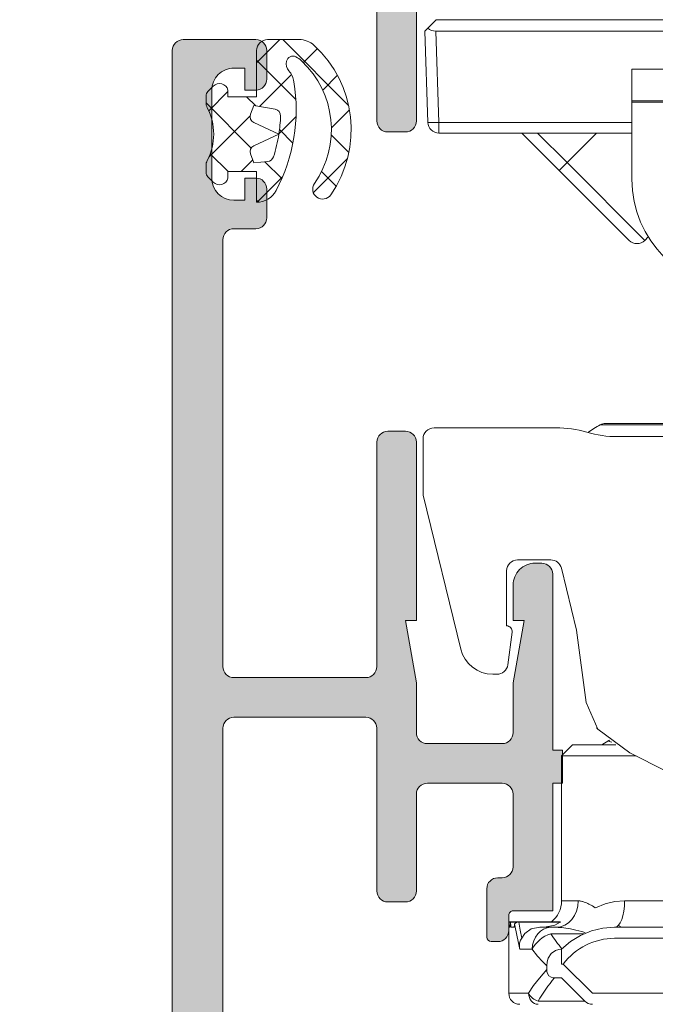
# Model space of a CAD drawing. Header units: metres. Extents: x -0.7 to 9.9, y -1.9 to 2.2.
# Tile 6 of 51: x -0.0536 to -0.0247, y -0.973 to -0.9283. Entities that reach past the tile are written whole.
import ezdxf

# ---------------------------------------------------------------- set-up
doc = ezdxf.new("R2010")
doc.units = ezdxf.units.M
doc.header["$MEASUREMENT"] = 0
for name, color, linetype in [('152 - Bemaßung_ Beschriftung.Ausbau', 7, 'Continuous'), ('Neubau_301 - Elemente.Linie', 7, 'Continuous'), ('Neubau_302 - Elemente.Schraffur', 7, 'Continuous')]:
    doc.layers.add(name, color=color, linetype=linetype)
doc.styles.add('ERSTELLTER_STIL_1', font='txt')
doc.dimstyles.new('ERSTELLTER_STIL__1', dxfattribs={"dimtxt": 0.02, "dimasz": 0.01064, "dimexe": 0.18, "dimexo": 0.0625, "dimgap": 0, "dimtad": 1, "dimzin": 0, "dimdsep": 46, "dimtxsty": 'ERSTELLTER_STIL_1', "dimblk": 'ARROWHEAD_2', "dimblk1": 'ARROWHEAD_2', "dimblk2": 'ARROWHEAD_2', "dimcen": 0.09, "dimse1": 1, "dimse2": 1, "dimclrd": 7, "dimclre": 7, "dimclrt": 7, "dimazin": 0, "dimtfac": 1, "dimtdec": 4, "dimtmove": 0, "dimatfit": 3, "dimfxl": 1, "dimtolj": 1, "dimtzin": 0, "dimarcsym": 0})

# ---------------------------------------------------------------- blocks, each defined once
blk = doc.blocks.new('*D26')
at = {"layer": '152 - Bemaßung_ Beschriftung.Ausbau', "color": 7, "linetype": 'Continuous', "lineweight": 5}
for p, q in [((-0.153641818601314, -0.9251551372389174), (-0.139641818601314, -0.9332380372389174)), ((-0.136141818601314, -0.9291965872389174), (-0.157141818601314, -0.9291965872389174)), ((-0.146641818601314, -1.008196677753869), (-0.146641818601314, -0.9291965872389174)), ((-0.153641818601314, -1.004155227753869), (-0.139641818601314, -1.012238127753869)), ((-0.136141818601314, -1.008196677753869), (-0.157141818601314, -1.008196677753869)), ((-0.146641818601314, -1.015042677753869), (-0.146641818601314, -1.008196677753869))]:
    blk.add_line(p, q, dxfattribs=at)
at = {"layer": '152 - Bemaßung_ Beschriftung.Ausbau', "color": 7, "lineweight": 5, "insert": (-0.1504247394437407, -0.9812936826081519), "char_height": 0.02, "attachment_point": 7, "rotation": 90, "style": 'ERSTELLTER_STIL_1'}
blk.add_mtext('\\A1;{\\pql;\\fArial|b0|i0|c0|p38;7\\fArial|b0|i0|c0|p38;\\A1{\\H.66x;\\S9^  ;}}', dxfattribs=at)
blk = doc.blocks.new('ARROWHEAD_2')
at = {"color": 0, "linetype": 'Continuous', "lineweight": 0}
for p, q in [((-0.3781315, -0.655), (0.3781315, 0.655)), ((0, 0), (-1, 0))]:
    blk.add_line(p, q, dxfattribs=at)
blk = doc.blocks.new('*D27')
at = {"layer": '152 - Bemaßung_ Beschriftung.Ausbau', "color": 7, "linetype": 'Continuous', "lineweight": 5}
for p, q in [((-0.153641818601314, 0.0848448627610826), (-0.139641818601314, 0.0767619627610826)), ((-0.136141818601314, 0.0808034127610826), (-0.157141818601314, 0.0808034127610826)), ((-0.146641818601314, -0.9291965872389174), (-0.146641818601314, 0.0808034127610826)), ((-0.153641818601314, -0.9251551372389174), (-0.139641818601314, -0.9332380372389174)), ((-0.136141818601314, -0.9291965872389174), (-0.157141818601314, -0.9291965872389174))]:
    blk.add_line(p, q, dxfattribs=at)
at = {"layer": '152 - Bemaßung_ Beschriftung.Ausbau', "color": 7, "lineweight": 5, "char_height": 0.02, "attachment_point": 7, "rotation": 90, "style": 'ERSTELLTER_STIL_1'}
for s, insert in [('\\A1;{\\pql;\\fArial|b0|i0|c0|p38;Durchgangsbreite}', (-0.122641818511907, -0.5320825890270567)), ('\\A1;{\\pql;\\fArial|b0|i0|c0|p38;1,01}', (-0.150641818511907, -0.4508023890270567))]:
    blk.add_mtext(s, dxfattribs=dict(at, insert=insert))

msp = doc.modelspace()

# ---------------------------------------------------------------- hatches: boundary and pattern name
at = {"layer": 'Neubau_302 - Elemente.Schraffur', "linetype": 'Continuous', "lineweight": 5}
for points in [[(-0.0438418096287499, -0.9203965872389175, -0.4142135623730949), (-0.04434180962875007, -0.9198965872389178), (-0.04434180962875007, -0.8874965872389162, -0.4142135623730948), (-0.0438418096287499, -0.8869965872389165), (-0.03784180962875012, -0.8869965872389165, -0.4142135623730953), (-0.03734180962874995, -0.8874965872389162), (-0.03734180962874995, -0.8948965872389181, 0.4142135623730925), (-0.03684180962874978, -0.8953965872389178), (-0.03604180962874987, -0.8953965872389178, 0.4142135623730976), (-0.03554180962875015, -0.8948965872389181), (-0.03554180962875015, -0.8874965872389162, -0.4142135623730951), (-0.03504180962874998, -0.8869965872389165), (-0.01959180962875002, -0.8869965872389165, 0.414213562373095), (-0.01909180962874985, -0.8864965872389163), (-0.01909180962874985, -0.8859965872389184), (-0.02039180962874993, -0.8859965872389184), (-0.02039180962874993, -0.885396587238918, -0.4142135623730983), (-0.01939180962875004, -0.8843965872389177), (0.002108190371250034, -0.8843965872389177, -0.4142135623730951), (0.003108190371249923, -0.885396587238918), (0.003108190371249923, -0.8859965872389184), (0.001808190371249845, -0.8859965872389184), (0.001808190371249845, -0.8864965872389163, 0.4142135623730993), (0.002308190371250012, -0.8869965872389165), (0.01775819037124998, -0.8869965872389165, -0.4142135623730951), (0.01825819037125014, -0.8874965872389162), (0.01825819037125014, -0.8948965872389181, 0.4142135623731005), (0.01875819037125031, -0.8953965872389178), (0.01955819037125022, -0.8953965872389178, 0.4142135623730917), (0.02005819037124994, -0.8948965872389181), (0.02005819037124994, -0.8874965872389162, -0.414213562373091), (0.02055819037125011, -0.8869965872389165), (0.02655819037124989, -0.8869965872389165, -0.4142135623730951), (0.02705819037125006, -0.8874965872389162), (0.02705819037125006, -0.9198965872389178, -0.4142135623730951), (0.02655819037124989, -0.9203965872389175), (0.02055819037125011, -0.9203965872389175, -0.4142135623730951), (0.02005819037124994, -0.9198965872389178), (0.02005819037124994, -0.9124965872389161, 0.4142135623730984), (0.01955819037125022, -0.9119965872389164), (0.01875819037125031, -0.9119965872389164, 0.4142135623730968), (0.01825819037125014, -0.9124965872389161), (0.01825819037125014, -0.9168965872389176, -0.4142135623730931), (0.01775819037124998, -0.9173965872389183), (0.01435819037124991, -0.9173965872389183, -0.4142135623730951), (0.01385819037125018, -0.9168965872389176), (0.01385819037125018, -0.9135965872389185, -0.4142135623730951), (0.01435819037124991, -0.9130965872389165), (0.01455819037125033, -0.9130965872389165, 0.4142135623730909), (0.01505819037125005, -0.9125965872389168), (0.01505819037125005, -0.9103965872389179, 0.4142135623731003), (0.01485819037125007, -0.910196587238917), (0.01455819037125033, -0.910196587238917, 0.4142135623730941), (0.01405819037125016, -0.9106965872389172), (0.01405819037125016, -0.911396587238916, -0.4142135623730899), (0.01385819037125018, -0.9115965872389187), (0.01205819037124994, -0.9115965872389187), (0.01205819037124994, -0.9173965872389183), (0.0116081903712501, -0.9173965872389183), (0.0116081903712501, -0.9188965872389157), (0.01205819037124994, -0.9188965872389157), (0.01205819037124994, -0.9268965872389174, 0.4142135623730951), (0.0125581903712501, -0.927396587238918), (0.01285819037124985, -0.927396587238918, 0.4142135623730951), (0.01385819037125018, -0.9263965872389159), (0.01385819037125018, -0.9247965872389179), (0.01335819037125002, -0.9247965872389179), (0.01385819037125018, -0.9219609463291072), (0.01385819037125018, -0.9196965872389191, -0.414213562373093), (0.01435819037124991, -0.9191965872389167), (0.01775819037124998, -0.9191965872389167, -0.4142135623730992), (0.01825819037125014, -0.9196965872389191), (0.01825819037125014, -0.9219609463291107), (0.01875819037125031, -0.9247965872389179), (0.01825819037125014, -0.9247965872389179), (0.01825819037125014, -0.9328965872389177, 0.4142135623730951), (0.01875819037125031, -0.9333965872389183), (0.01955819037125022, -0.9333965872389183, 0.4142135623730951), (0.02005819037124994, -0.9328965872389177), (0.02005819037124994, -0.9226965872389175, -0.4142135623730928), (0.02055819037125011, -0.9221965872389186), (0.02655819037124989, -0.9221965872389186, -0.4142135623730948), (0.02705819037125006, -0.9226965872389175), (0.02705819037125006, -0.9420965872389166, -0.4142135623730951), (0.02655819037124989, -0.9425965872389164), (0.02555819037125, -0.9425965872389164, 0.414213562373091), (0.02505819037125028, -0.943096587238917), (0.02505819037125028, -0.9443965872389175, 0.4142135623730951), (0.02555819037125, -0.9448965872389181), (0.02605819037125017, -0.9448965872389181), (0.02605819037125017, -0.943896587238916), (0.02655819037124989, -0.943896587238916, -0.4142135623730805), (0.02755819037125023, -0.9448965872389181), (0.02755819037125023, -0.9488965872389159, -0.4142135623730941), (0.02655819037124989, -0.949896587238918), (0.02605819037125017, -0.949896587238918), (0.02605819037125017, -0.9488965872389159), (0.02555819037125, -0.9488965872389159, 0.4142135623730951), (0.02505819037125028, -0.9493965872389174), (0.02505819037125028, -0.950696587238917, 0.414213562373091), (0.02555819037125, -0.9511965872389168), (0.02885819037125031, -0.9511965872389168, 0.4142135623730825), (0.02935819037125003, -0.950696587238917), (0.02935819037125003, -0.8556965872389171, 0.4142135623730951), (0.02885819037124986, -0.8551965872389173), (0.02435819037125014, -0.8551965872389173, 0.4142135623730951), (0.02385819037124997, -0.8556965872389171), (0.02385819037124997, -0.8569965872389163, 0.4142135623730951), (0.02435819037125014, -0.8574965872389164), (0.0248581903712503, -0.8574965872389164), (0.0248581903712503, -0.8564965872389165), (0.02635819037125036, -0.8564965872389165, -0.4142135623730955), (0.02735819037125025, -0.8574965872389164), (0.02735819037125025, -0.8614965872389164, -0.4142135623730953), (0.02635819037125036, -0.8624965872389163), (0.0248581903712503, -0.8624965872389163), (0.0248581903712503, -0.8614965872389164), (0.02435819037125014, -0.8614965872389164, 0.4142135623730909), (0.02385819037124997, -0.8619965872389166), (0.02385819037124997, -0.8647965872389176, 0.4744978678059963), (0.02445819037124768, -0.8652864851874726, 0.4744978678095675), (0.02505819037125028, -0.8647965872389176), (0.02505819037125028, -0.8642965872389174, -0.4142135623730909), (0.02555819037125, -0.8637965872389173), (0.02655819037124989, -0.8637965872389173, -0.4142135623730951), (0.02705819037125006, -0.8642965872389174), (0.02705819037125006, -0.8801965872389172), (0.02595819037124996, -0.8801965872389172), (0.0248581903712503, -0.8812965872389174), (0.0248581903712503, -0.8818965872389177), (0.02635819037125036, -0.8818965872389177, -0.4142135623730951), (0.02735819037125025, -0.8828965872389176), (0.02735819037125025, -0.8841965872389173, -0.4142135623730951), (0.02635819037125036, -0.8851965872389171), (0.02215819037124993, -0.8851965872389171, -0.4000000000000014), (0.02115819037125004, -0.8851965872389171), (0.01235819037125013, -0.8851965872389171, -0.4142135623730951), (0.01135819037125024, -0.8841965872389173), (0.01135819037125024, -0.8828965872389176, -0.4142135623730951), (0.01235819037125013, -0.8818965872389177), (0.01485819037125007, -0.8818965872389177), (0.01485819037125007, -0.8813965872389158, 0.4142135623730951), (0.01385819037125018, -0.8803965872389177), (0.01035819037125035, -0.8803965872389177, 0.4142135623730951), (0.00985819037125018, -0.8808965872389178), (0.00985819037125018, -0.8846965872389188, -0.4142135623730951), (0.009358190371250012, -0.8851965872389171), (0.005858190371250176, -0.8851965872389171, -0.4142135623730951), (0.004858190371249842, -0.8841965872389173), (0.004858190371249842, -0.8813965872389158), (0.006558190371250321, -0.8813965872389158), (0.006558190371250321, -0.8808965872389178, 0.4142135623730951), (0.006058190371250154, -0.8803965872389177), (0.00360819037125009, -0.8803965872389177, 0.4142135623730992), (0.003108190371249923, -0.8808965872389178), (0.003108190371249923, -0.8815965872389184, -0.4142135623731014), (0.002108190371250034, -0.8825965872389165), (-0.01939180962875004, -0.8825965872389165, -0.4142135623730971), (-0.02039180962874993, -0.8815965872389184), (-0.02039180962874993, -0.8808965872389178, 0.414213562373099), (-0.02089180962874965, -0.8803965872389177), (-0.02334180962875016, -0.8803965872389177, 0.4142135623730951), (-0.02384180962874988, -0.8808965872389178), (-0.02384180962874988, -0.8813965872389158), (-0.02214180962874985, -0.8813965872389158), (-0.02214180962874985, -0.8841965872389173, -0.4142135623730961), (-0.02314180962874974, -0.8851965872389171), (-0.02664180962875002, -0.8851965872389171, -0.4142135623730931), (-0.02714180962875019, -0.8846965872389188), (-0.02714180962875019, -0.8808965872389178, 0.4142135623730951), (-0.02764180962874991, -0.8803965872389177), (-0.03114180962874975, -0.8803965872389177, 0.4142135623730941), (-0.03214180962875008, -0.8813965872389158), (-0.03214180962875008, -0.8818965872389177), (-0.02964180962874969, -0.8818965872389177, -0.4142135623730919), (-0.0286418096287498, -0.8828965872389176), (-0.0286418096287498, -0.8841965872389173, -0.4142135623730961), (-0.02964180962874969, -0.8851965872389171), (-0.03844180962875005, -0.8851965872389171, -0.4000000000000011), (-0.03944180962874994, -0.8851965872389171), (-0.04364180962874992, -0.8851965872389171, -0.4142135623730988), (-0.04464180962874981, -0.8841965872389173), (-0.04464180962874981, -0.8828965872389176, -0.4142135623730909), (-0.04364180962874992, -0.8818965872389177), (-0.04214180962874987, -0.8818965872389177), (-0.04214180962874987, -0.8812965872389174), (-0.04324180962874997, -0.8801965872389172), (-0.04664180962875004, -0.8801965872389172), (-0.04664180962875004, -0.9216965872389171, 0.4142135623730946), (-0.04614180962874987, -0.9221965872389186), (-0.03784180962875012, -0.9221965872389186, -0.4142135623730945), (-0.03734180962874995, -0.9226965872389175), (-0.03734180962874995, -0.9328965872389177, 0.4142135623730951), (-0.03684180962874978, -0.9333965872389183), (-0.03604180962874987, -0.9333965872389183, 0.4142135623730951), (-0.03554180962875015, -0.9328965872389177), (-0.03554180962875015, -0.9247965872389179), (-0.03604180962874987, -0.9247965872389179), (-0.03554180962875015, -0.9219609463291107), (-0.03554180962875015, -0.9196965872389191, -0.4142135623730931), (-0.03504180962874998, -0.9191965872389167), (-0.03164180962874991, -0.9191965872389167, -0.4142135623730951), (-0.03114180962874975, -0.9196965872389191), (-0.03114180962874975, -0.9219609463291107), (-0.03064180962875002, -0.9247965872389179), (-0.03114180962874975, -0.9247965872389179), (-0.03114180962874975, -0.9263965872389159, 0.4142135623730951), (-0.03014180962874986, -0.927396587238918), (-0.02984180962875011, -0.927396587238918, 0.4142135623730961), (-0.02934180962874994, -0.9268965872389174), (-0.02934180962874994, -0.9188965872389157), (-0.02889180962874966, -0.9188965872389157), (-0.02889180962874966, -0.9173965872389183), (-0.02934180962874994, -0.9173965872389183), (-0.02934180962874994, -0.9115965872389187), (-0.03114180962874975, -0.9115965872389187, -0.4142135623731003), (-0.03134180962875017, -0.911396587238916), (-0.03134180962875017, -0.9106965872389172, 0.4142135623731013), (-0.03184180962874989, -0.910196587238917), (-0.03214180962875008, -0.910196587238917, 0.4142135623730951), (-0.03234180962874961, -0.9103965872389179), (-0.03234180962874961, -0.9125965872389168, 0.4884838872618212), (-0.03173986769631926, -0.9131062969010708, -0.4732848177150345), (-0.03114180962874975, -0.9135965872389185), (-0.03114180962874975, -0.9168965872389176, -0.4142135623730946), (-0.03164180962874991, -0.9173965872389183), (-0.03504180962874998, -0.9173965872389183, -0.4142135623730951), (-0.03554180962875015, -0.9168965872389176), (-0.03554180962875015, -0.9124965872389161, 0.4142135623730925), (-0.03604180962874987, -0.9119965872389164), (-0.03684180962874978, -0.9119965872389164, 0.4142135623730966), (-0.03734180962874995, -0.9124965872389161), (-0.03734180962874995, -0.9198965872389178, -0.4142135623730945), (-0.03784180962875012, -0.9203965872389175)], [(0.003108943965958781, -0.9949965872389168, -0.414213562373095), (0.002108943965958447, -0.9959965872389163), (-0.01939105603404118, -0.9959965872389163, -0.4142135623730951), (-0.02039105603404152, -0.9949965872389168), (-0.02039105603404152, -0.9943965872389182), (-0.01909105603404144, -0.9943965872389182), (-0.01909105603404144, -0.9938965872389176, 0.4142135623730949), (-0.01959105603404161, -0.9933965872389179), (-0.03504105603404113, -0.9933965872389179, -0.4142135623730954), (-0.03554105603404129, -0.9928965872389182), (-0.03554105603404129, -0.9854965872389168, 0.4142135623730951), (-0.03604105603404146, -0.9849965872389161), (-0.03684105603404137, -0.9849965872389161, 0.4142135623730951), (-0.03734105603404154, -0.9854965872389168), (-0.03734105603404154, -0.9928965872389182, -0.4142135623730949), (-0.0378410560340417, -0.9933965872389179), (-0.04384105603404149, -0.9933965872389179, -0.4142135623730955), (-0.04434105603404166, -0.9928965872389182), (-0.04434105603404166, -0.9604965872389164, -0.4142135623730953), (-0.04384105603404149, -0.9599965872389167), (-0.0378410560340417, -0.9599965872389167, -0.4142135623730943), (-0.03734105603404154, -0.9604965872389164), (-0.03734105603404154, -0.9678965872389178, 0.4142135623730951), (-0.03684105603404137, -0.9683965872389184), (-0.03604105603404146, -0.9683965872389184, 0.4142135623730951), (-0.03554105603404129, -0.9678965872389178), (-0.03554105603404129, -0.9634965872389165, -0.4142135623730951), (-0.03504105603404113, -0.9629965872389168), (-0.0316410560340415, -0.9629965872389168, -0.4142135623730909), (-0.03114105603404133, -0.9634965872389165), (-0.03114105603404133, -0.9667965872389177, -0.4732848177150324), (-0.03173911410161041, -0.9672868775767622, 0.488483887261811), (-0.0323410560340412, -0.967796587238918), (-0.0323410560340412, -0.9699965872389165, 0.4142135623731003), (-0.03214105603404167, -0.9701965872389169), (-0.03184105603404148, -0.9701965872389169, 0.4142135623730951), (-0.03134105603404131, -0.9696965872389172), (-0.03134105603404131, -0.9689965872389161, -0.4142135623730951), (-0.03114105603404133, -0.9687965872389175), (-0.02934105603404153, -0.9687965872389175), (-0.02934105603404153, -0.9629965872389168), (-0.02889105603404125, -0.9629965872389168), (-0.02889105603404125, -0.9614965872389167), (-0.02934105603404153, -0.9614965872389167), (-0.02934105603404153, -0.9534965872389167, 0.4142135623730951), (-0.02984105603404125, -0.9529965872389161), (-0.03014105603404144, -0.9529965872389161, 0.4142135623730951), (-0.03114105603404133, -0.9539965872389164), (-0.03114105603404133, -0.9555965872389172), (-0.03064105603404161, -0.9555965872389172), (-0.03114105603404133, -0.9584322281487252), (-0.03114105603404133, -0.9606965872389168, -0.4142135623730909), (-0.0316410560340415, -0.9611965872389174), (-0.03504105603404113, -0.9611965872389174, -0.4142135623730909), (-0.03554105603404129, -0.9606965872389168), (-0.03554105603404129, -0.9584322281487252), (-0.03604105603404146, -0.9555965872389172), (-0.03554105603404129, -0.9555965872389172), (-0.03554105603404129, -0.9474965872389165, 0.4142135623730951), (-0.03604105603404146, -0.9469965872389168), (-0.03684105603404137, -0.9469965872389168, 0.414213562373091), (-0.03734105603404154, -0.9474965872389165), (-0.03734105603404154, -0.9576965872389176, -0.4142135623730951), (-0.03784105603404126, -0.9581965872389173), (-0.04384105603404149, -0.9581965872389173, -0.4142135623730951), (-0.04434105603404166, -0.9576965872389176), (-0.04434105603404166, -0.9382965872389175, -0.414213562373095), (-0.04384105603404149, -0.9377965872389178), (-0.0428410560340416, -0.9377965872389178, 0.414213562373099), (-0.04234105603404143, -0.9372965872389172), (-0.04234105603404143, -0.9359965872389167, 0.4142135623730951), (-0.0428410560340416, -0.9354965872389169), (-0.04334105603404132, -0.9354965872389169), (-0.04334105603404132, -0.9364965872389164), (-0.04384105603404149, -0.9364965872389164, -0.4142135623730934), (-0.04484105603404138, -0.9354965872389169), (-0.04484105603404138, -0.9314965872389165, -0.4142135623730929), (-0.04384105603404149, -0.9304965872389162), (-0.04334105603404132, -0.9304965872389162), (-0.04334105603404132, -0.9314965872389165), (-0.0428410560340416, -0.9314965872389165, 0.4142135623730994), (-0.04234105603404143, -0.9309965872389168), (-0.04234105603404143, -0.9296965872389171, 0.414213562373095), (-0.0428410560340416, -0.9291965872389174), (-0.04614105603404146, -0.9291965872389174, 0.4142135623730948), (-0.04664105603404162, -0.9296965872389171), (-0.04664105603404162, -1.000196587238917), (-0.04324105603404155, -1.000196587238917), (-0.04214105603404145, -0.999096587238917), (-0.04214105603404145, -0.9984965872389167), (-0.04364105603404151, -0.9984965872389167, -0.4142135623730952), (-0.0446410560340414, -0.9974965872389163), (-0.0446410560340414, -0.9961965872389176, -0.4142135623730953), (-0.04364105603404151, -0.9951965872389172), (-0.03944105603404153, -0.9951965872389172, -0.4000000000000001), (-0.03844105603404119, -0.9951965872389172), (-0.02964105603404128, -0.9951965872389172, -0.4142135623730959), (-0.02864105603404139, -0.9961965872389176), (-0.02864105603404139, -0.9974965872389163, -0.4142135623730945), (-0.02964105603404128, -0.9984965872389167), (-0.03214105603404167, -0.9984965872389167), (-0.03214105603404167, -0.9989965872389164, 0.4142135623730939), (-0.03114105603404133, -0.9999965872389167), (-0.0276410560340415, -0.9999965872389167, 0.414213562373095), (-0.02714105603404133, -0.9994965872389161), (-0.02714105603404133, -0.995696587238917, -0.4142135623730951), (-0.02664105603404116, -0.9951965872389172), (-0.02314105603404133, -0.9951965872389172, -0.4142135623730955), (-0.02214105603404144, -0.9961965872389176), (-0.02214105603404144, -0.9989965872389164), (-0.02384105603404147, -0.9989965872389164), (-0.02384105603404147, -0.9994965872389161, 0.4142135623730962), (-0.0233410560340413, -0.9999965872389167), (-0.02089105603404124, -0.9999965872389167, 0.4142135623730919), (-0.02039105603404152, -0.9994965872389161), (-0.02039105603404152, -0.9987965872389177, -0.414213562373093), (-0.01939105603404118, -0.9977965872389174), (0.002108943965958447, -0.9977965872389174, -0.4142135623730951), (0.003108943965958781, -0.9987965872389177), (0.003108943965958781, -0.9994965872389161, 0.4142135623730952), (0.003608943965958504, -0.9999965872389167), (0.006058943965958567, -0.9999965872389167, 0.4142135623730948), (0.006558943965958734, -0.9994965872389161), (0.006558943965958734, -0.9989965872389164), (0.004858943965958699, -0.9989965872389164), (0.004858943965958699, -0.9961965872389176, -0.4142135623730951), (0.005858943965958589, -0.9951965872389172), (0.009358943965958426, -0.9951965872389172, -0.4142135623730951), (0.009858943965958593, -0.995696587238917), (0.009858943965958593, -0.9994965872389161, 0.4142135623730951), (0.01035894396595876, -0.9999965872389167), (0.0138589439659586, -0.9999965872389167, 0.414213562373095), (0.01485894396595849, -0.9989965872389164), (0.01485894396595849, -0.9984965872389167), (0.01235894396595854, -0.9984965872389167, -0.4142135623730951), (0.01135894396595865, -0.9974965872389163), (0.01135894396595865, -0.9961965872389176, -0.4142135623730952), (0.01235894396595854, -0.9951965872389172), (0.02115894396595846, -0.9951965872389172, -0.4000000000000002), (0.02215894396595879, -0.9951965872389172), (0.02635894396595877, -0.9951965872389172, -0.4142135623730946), (0.02735894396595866, -0.9961965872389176), (0.02735894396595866, -0.9974965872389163, -0.4142135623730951), (0.02635894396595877, -0.9984965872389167), (0.02485894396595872, -0.9984965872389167), (0.02485894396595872, -0.999096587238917), (0.02595894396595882, -1.000196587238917), (0.02935894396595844, -1.000196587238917), (0.02935894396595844, -0.958696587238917, 0.414213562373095), (0.02885894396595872, -0.9581965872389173), (0.02055894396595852, -0.9581965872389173, -0.4142135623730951), (0.0200589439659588, -0.9576965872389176), (0.02005894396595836, -0.9474965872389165, 0.4142135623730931), (0.01955894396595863, -0.9469965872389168), (0.01875894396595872, -0.9469965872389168, 0.4142135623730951), (0.01825894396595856, -0.9474965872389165), (0.01825894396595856, -0.9555965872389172), (0.01875894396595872, -0.9555965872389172), (0.01825894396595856, -0.9584322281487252), (0.01825894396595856, -0.9606965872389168, -0.414213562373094), (0.01775894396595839, -0.9611965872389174), (0.01435894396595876, -0.9611965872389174, -0.4142135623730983), (0.0138589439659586, -0.9606965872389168), (0.0138589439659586, -0.9584322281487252), (0.01335894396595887, -0.9555965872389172), (0.0138589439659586, -0.9555965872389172), (0.0138589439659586, -0.9539965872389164, 0.4142135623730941), (0.01285894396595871, -0.9529965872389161), (0.01255894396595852, -0.9529965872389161, 0.4142135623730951), (0.01205894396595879, -0.9534965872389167), (0.01205894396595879, -0.9614965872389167), (0.01160894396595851, -0.9614965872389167), (0.01160894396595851, -0.9629965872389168), (0.01205894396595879, -0.9629965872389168), (0.01205894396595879, -0.9687965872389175), (0.0138589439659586, -0.9687965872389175, -0.4142135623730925), (0.01405894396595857, -0.9689965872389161), (0.01405894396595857, -0.9696965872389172, 0.4142135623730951), (0.01455894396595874, -0.9701965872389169), (0.01485894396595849, -0.9701965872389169, 0.4142135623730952), (0.01505894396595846, -0.9699965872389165), (0.01505894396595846, -0.967796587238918, 0.4142135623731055), (0.01455894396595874, -0.9672965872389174), (0.01435894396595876, -0.9672965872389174, -0.4142135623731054), (0.0138589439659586, -0.9667965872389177), (0.0138589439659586, -0.9634965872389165, -0.4142135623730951), (0.01435894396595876, -0.9629965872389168), (0.01775894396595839, -0.9629965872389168, -0.4142135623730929), (0.01825894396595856, -0.9634965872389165), (0.01825894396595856, -0.9678965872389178, 0.4142135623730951), (0.01875894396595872, -0.9683965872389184), (0.01955894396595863, -0.9683965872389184, 0.4142135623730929), (0.0200589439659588, -0.9678965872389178), (0.0200589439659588, -0.9604965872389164, -0.4142135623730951), (0.02055894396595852, -0.9599965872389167), (0.02655894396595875, -0.9599965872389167, -0.4142135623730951), (0.02705894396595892, -0.9604965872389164), (0.02705894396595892, -0.9928965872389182, -0.4142135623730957), (0.02655894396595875, -0.9933965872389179), (0.02055894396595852, -0.9933965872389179, -0.4142135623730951), (0.0200589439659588, -0.9928965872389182), (0.0200589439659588, -0.9854965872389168, 0.414213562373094), (0.01955894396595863, -0.9849965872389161), (0.01875894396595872, -0.9849965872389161, 0.414213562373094), (0.01825894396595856, -0.9854965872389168), (0.01825894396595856, -0.9928965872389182, -0.4142135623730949), (0.01775894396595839, -0.9933965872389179), (0.002308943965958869, -0.9933965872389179, 0.4142135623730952), (0.001808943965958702, -0.9938965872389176), (0.001808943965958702, -0.9943965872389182), (0.003108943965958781, -0.9943965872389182)]]:
    msp.add_hatch(color=7, dxfattribs=at).paths.add_polyline_path(points)
h = msp.add_hatch(dxfattribs=at)
h.set_pattern_fill('NETZ_0001', style=0, pattern_type=2)
h.set_pattern_definition([(315, (-0.04380814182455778, -0.935496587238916), (0.001060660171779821, 0.001060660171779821), []), (44.99999999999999, (-0.04380814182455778, -0.935496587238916), (-0.001060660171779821, 0.001060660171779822), [])])
h.paths.add_polyline_path([(-0.0428081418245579, -0.9351965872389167), (-0.0428081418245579, -0.9365965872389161, 0.2779628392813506), (-0.04192408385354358, -0.9360639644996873, 0.162942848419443), (-0.04110875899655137, -0.9311148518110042, 0.1383432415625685), (-0.04133743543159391, -0.9306223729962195, -0.2370781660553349), (-0.0414459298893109, -0.9301867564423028, -0.4888140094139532), (-0.04101757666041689, -0.9299850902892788, -0.07112246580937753), (-0.04076260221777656, -0.9301637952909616, -0.3723762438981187), (-0.04017739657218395, -0.9357412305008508, 0.9999994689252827), (-0.03943888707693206, -0.9362556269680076, 0.3762160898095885), (-0.04019823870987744, -0.9294598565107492, 0.1871000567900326), (-0.04087241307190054, -0.929198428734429), (-0.04095814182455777, -0.929198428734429, 0.006590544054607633), (-0.0410978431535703, -0.9291965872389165), (-0.04230814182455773, -0.9291965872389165, 0.414213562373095), (-0.0428081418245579, -0.9296965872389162), (-0.0428081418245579, -0.9317965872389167), (-0.04410814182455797, -0.9317965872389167), (-0.04410814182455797, -0.9314965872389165, 0.5803939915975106), (-0.04477828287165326, -0.9313137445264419), (-0.04502027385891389, -0.9315557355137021, 0.198912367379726), (-0.04510814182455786, -0.9317678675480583), (-0.04510814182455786, -0.9320656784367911, 0.1205233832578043), (-0.04505169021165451, -0.9322964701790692, -0.2445997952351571), (-0.04505169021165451, -0.9346967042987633, 0.1205233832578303), (-0.04510814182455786, -0.9349274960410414), (-0.04510814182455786, -0.9352253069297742, 0.198912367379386), (-0.04502027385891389, -0.9354374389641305), (-0.04477828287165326, -0.9356794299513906, 0.580393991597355), (-0.04410814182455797, -0.935496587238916), (-0.04410814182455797, -0.9351965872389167)])
h.paths.add_polyline_path([(-0.04229989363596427, -0.9347407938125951), (-0.04293761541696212, -0.9347965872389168), (-0.04308253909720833, -0.9343984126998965, -0.3888787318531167), (-0.04292741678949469, -0.934023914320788), (-0.04179656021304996, -0.9334965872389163, -0.03697973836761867), (-0.04203986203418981, -0.9345319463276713, -0.3035382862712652)], flags=0)
h.paths.add_polyline_path([(-0.04179656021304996, -0.9334965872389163), (-0.04292741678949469, -0.9329692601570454, -0.3888787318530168), (-0.04308253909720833, -0.9325947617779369), (-0.04293761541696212, -0.9321965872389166), (-0.04196224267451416, -0.9323685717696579, -0.3760155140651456), (-0.04171460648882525, -0.9326767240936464, -0.02863279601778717)], flags=0)

# ---------------------------------------------------------------- linework, layer by layer
at = {"layer": 'Neubau_301 - Elemente.Linie', "color": 1, "linetype": 'Continuous', "lineweight": 5}
for p, q in [((-0.03502008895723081, -0.9286751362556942), (-0.03464105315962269, -0.9282961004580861)), ((0.01735894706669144, -0.9282961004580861), (-0.03464105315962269, -0.9282961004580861)), ((-0.03516148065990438, -0.9288165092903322), (-0.03502008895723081, -0.9286751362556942)), ((-0.03501663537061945, -0.9329640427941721), (-0.03516148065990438, -0.9288165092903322)), ((-0.0345169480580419, -0.9329640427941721), (-0.03466177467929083, -0.9288165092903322)), ((-0.03466177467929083, -0.9288165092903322), (0.01737966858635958, -0.9288165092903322)), ((-0.01574104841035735, -0.9305440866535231), (-0.02574104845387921, -0.9305440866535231)), ((-0.02574104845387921, -0.9329640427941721), (-0.02574104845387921, -0.9305440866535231)), ((-0.02149877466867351, -0.9319847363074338), (-0.02574104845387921, -0.9319847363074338)), ((-0.02173964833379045, -0.9320465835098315), (-0.02574104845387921, -0.9320465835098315)), ((-0.0345169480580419, -0.9329640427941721), (-0.02574104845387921, -0.9329640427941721)), ((-0.0345169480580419, -0.9329640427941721), (-0.0345169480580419, -0.9334465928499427)), ((-0.02574104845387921, -0.9329640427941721), (-0.02574104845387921, -0.9334465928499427)), ((-0.0345169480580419, -0.9334465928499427), (-0.02574104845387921, -0.9334465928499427)), ((-0.02904486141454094, -0.9351427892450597), (-0.03074105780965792, -0.9334465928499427)), ((-0.02869130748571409, -0.9347892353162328), (-0.03003394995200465, -0.9334465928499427)), ((-0.02734866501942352, -0.9334465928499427), (-0.02869130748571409, -0.9347892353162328)), ((-0.02574104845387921, -0.9334465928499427), (-0.02574104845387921, -0.9355465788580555)), ((-0.02904486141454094, -0.9351427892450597), (-0.02869130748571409, -0.9347892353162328)), ((-0.02869130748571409, -0.9347892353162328), (-0.02515576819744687, -0.9383247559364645)), ((-0.02904486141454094, -0.9351427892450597), (-0.02586287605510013, -0.9383247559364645)), ((-0.02499886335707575, -0.9381678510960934), (-0.02515576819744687, -0.9383247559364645)), ((-0.02919162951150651, -0.9468465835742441), (-0.03474105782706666, -0.9468465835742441)), ((-0.0271833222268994, -0.9467084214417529), (-0.02149877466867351, -0.9467084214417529)), ((-0.02694246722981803, -0.9466465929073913), (-0.02173964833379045, -0.9466465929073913)), ((-0.03524106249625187, -0.9473465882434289), (-0.03524106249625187, -0.9497865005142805)), ((0.009109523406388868, -0.9472465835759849), (-0.02639162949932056, -0.9472465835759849)), ((-0.03522681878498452, -0.9499049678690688), (-0.03352022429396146, -0.9569020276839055)), ((-0.03094104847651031, -0.9528465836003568), (-0.02943375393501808, -0.9528465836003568)), ((-0.03144105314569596, -0.9558465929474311), (-0.03144105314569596, -0.9533465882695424)), ((-0.02894799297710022, -0.9532281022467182), (-0.02826056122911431, -0.956046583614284)), ((-0.031384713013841, -0.9576106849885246), (-0.03119312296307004, -0.9561286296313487)), ((-0.03206294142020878, -0.9580465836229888), (-0.03188057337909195, -0.9580465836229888)), ((-0.02734104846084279, -0.9604666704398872), (-0.02734104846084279, -0.9605089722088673)), ((-0.02844106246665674, -0.9612465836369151), (-0.02894104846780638, -0.9617465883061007)), ((-0.02844106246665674, -0.9612465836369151), (-0.02894104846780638, -0.9617465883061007)), ((-0.02889105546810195, -0.9629965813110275), (-0.02889105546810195, -0.9614965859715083)), ((-0.02646842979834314, -0.9612465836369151), (-0.02844106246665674, -0.9612465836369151)), ((-0.02844106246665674, -0.9612465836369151), (-0.02646842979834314, -0.9612465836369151)), ((-0.02555123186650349, -0.9617465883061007), (-0.02894104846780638, -0.9617465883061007)), ((-0.02894104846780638, -0.968346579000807), (-0.02894104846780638, -0.9617465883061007)), ((-0.02894104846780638, -0.9617465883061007), (-0.02555123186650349, -0.9617465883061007)), ((-0.02894104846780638, -0.968346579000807), (-0.02894104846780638, -0.9617465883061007)), ((-0.02894104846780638, -0.968346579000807), (-0.02818508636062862, -0.968346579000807)), ((-0.02607472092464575, -0.968346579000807), (-0.01974104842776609, -0.968346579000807)), ((-0.03134109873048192, -0.9692934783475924), (-0.03134110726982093, -0.9692934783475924)), ((-0.03134110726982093, -0.9692934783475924), (-0.03134109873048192, -0.9692934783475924)), ((-0.03134109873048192, -0.9692934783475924), (-0.0313410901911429, -0.9692934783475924)), ((-0.0313410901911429, -0.9692934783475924), (-0.03134108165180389, -0.9692934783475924)), ((-0.03134108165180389, -0.9692934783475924), (-0.03134107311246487, -0.9692934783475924)), ((-0.03134105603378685, -0.9692934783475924), (-0.03134106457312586, -0.9692934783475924)), ((-0.03134104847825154, -0.9725465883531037), (-0.03134104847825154, -0.9692934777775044)), ((-0.03126928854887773, -0.9692934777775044), (-0.03134104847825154, -0.9692934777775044)), ((-0.03091717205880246, -0.9692934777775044), (-0.03126928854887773, -0.9692934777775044)), ((-0.0289921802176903, -0.9692934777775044), (-0.03091717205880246, -0.9692934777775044)), ((-0.03134110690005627, -0.9693184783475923), (-0.03134109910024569, -0.9693184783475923)), ((-0.03134110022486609, -0.9695465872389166), (-0.03134110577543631, -0.9695465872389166)), ((-0.03134110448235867, -0.9693184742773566), (-0.03134110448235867, -0.970046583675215)), ((-0.03134110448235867, -0.9695465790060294), (-0.03134110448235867, -0.9693184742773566)), ((-0.03134110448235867, -0.9693184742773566), (-0.03134110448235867, -0.9695465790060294)), ((-0.03134110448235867, -0.9695465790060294), (-0.03134110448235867, -0.9693184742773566)), ((-0.03134109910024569, -0.9693184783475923), (-0.03134109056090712, -0.9693184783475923)), ((-0.03134109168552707, -0.9695465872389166), (-0.0313410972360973, -0.9695465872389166)), ((-0.03134109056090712, -0.9693184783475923), (-0.03134108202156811, -0.9693184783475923)), ((-0.03134108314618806, -0.9695465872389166), (-0.03134108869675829, -0.9695465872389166)), ((-0.03134108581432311, -0.9693184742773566), (-0.03134108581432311, -0.9695465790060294)), ((-0.03134108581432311, -0.9695465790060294), (-0.03134108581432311, -0.9693184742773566)), ((-0.03134108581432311, -0.9693184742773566), (-0.03134108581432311, -0.9695465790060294)), ((-0.03134108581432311, -0.9695465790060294), (-0.03134108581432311, -0.9693184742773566)), ((-0.03134108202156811, -0.9693184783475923), (-0.03134107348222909, -0.9693184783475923)), ((-0.0313410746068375, -0.9695465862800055), (-0.03134108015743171, -0.9695465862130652)), ((-0.03134107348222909, -0.9693184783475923), (-0.03134106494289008, -0.9693184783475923)), ((-0.03134106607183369, -0.9695465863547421), (-0.0313410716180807, -0.9695465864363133)), ((-0.0313410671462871, -0.9693184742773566), (-0.0313410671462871, -0.9695465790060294)), ((-0.0313410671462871, -0.9695465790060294), (-0.0313410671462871, -0.9693184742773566)), ((-0.0313410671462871, -0.9693184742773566), (-0.0313410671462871, -0.9695465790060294)), ((-0.0313410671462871, -0.9695465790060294), (-0.0313410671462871, -0.9693184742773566)), ((-0.0313410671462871, -0.9695465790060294), (-0.0313410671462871, -0.9694965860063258)), ((-0.03134106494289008, -0.9693184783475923), (-0.03134105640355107, -0.9693184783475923)), ((-0.03134105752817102, -0.9695465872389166), (-0.03134106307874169, -0.9695465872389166)), ((-0.03134104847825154, -0.9693184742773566), (-0.03134104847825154, -0.9695465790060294)), ((-0.03134091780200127, -0.9693184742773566), (-0.03127539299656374, -0.9693184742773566)), ((-0.03129228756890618, -0.9695465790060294), (-0.03133886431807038, -0.9695465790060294)), ((-0.03126290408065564, -0.9693184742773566), (-0.03098127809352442, -0.9693184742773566)), ((-0.03109901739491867, -0.9695465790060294), (-0.03124177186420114, -0.9695465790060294)), ((-0.030878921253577, -0.9693184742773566), (-0.02900967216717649, -0.9693184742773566)), ((-0.02942550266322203, -0.9695465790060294), (-0.0299330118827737, -0.9695465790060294)), ((-0.0291878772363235, -0.9695465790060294), (-0.02942550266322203, -0.9695465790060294)), ((-0.02652702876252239, -0.9695465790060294), (-0.02434124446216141, -0.9695465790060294)), ((-0.03134110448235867, -0.9725465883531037), (-0.03134110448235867, -0.970046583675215)), ((-0.03134110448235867, -0.9725465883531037), (-0.03134110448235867, -0.970046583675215)), ((-0.02942552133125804, -0.9698394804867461), (-0.0279349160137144, -0.9698394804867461)), ((-0.02652702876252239, -0.970046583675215), (-0.02434124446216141, -0.970046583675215)), ((-0.03027293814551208, -0.9705465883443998), (-0.03084220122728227, -0.9705465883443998)), ((-0.02961754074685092, -0.9714680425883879), (-0.02961754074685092, -0.9713036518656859)), ((-0.02753415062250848, -0.9725465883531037), (-0.02886271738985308, -0.9712180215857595)), ((-0.02894123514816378, -0.9718465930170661), (-0.02926232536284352, -0.9718465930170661)), ((-0.02788768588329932, -0.9729001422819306), (-0.02894123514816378, -0.9718465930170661)), ((-0.03134105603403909, -0.9725465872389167), (-0.03134111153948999, -0.9725465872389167)), ((-0.03134104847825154, -0.9725465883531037), (-0.03043843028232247, -0.9725465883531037)), ((-0.02434124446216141, -0.9725465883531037), (-0.02753415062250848, -0.9725465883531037)), ((-0.03084111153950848, -0.9730465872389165), (-0.03084105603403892, -0.9730465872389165)), ((-0.02788768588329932, -0.9729001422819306), (-0.03000290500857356, -0.9729001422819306))]:
    msp.add_line(p, q, dxfattribs=at)
at = {"layer": 'Neubau_301 - Elemente.Linie', "color": 1, "linetype": 'Continuous', "lineweight": 5, "flags": 128}
for points in [[(-0.03554180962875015, -0.9247965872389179), (-0.03554180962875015, -0.9328965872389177, -0.414213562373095), (-0.03604180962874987, -0.9333965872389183), (-0.03684180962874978, -0.9333965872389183, -0.414213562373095), (-0.03734180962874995, -0.9328965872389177), (-0.03734180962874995, -0.9226965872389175, 0.414213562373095)], [(-0.04664105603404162, -0.9296965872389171, -0.4142135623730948), (-0.04614105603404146, -0.9291965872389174), (-0.0428410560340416, -0.9291965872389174, -0.414213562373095), (-0.04234105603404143, -0.9296965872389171), (-0.04234105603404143, -0.9309965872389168, -0.414213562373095), (-0.0428410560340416, -0.9314965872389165), (-0.04334105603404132, -0.9314965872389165), (-0.04334105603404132, -0.9304965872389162), (-0.04384105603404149, -0.9304965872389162, 0.4142135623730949), (-0.04484105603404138, -0.9314965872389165), (-0.04484105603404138, -0.9354965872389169, 0.4142135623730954), (-0.04384105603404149, -0.9364965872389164), (-0.04334105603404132, -0.9364965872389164), (-0.04334105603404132, -0.9354965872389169), (-0.0428410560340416, -0.9354965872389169, -0.414213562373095), (-0.04234105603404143, -0.9359965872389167), (-0.04234105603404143, -0.9372965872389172, -0.4142135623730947), (-0.0428410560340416, -0.9377965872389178), (-0.04384105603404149, -0.9377965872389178, 0.414213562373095), (-0.04434105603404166, -0.9382965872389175), (-0.04434105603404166, -0.9576965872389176, 0.414213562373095), (-0.04384105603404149, -0.9581965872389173), (-0.03784105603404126, -0.9581965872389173, 0.414213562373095), (-0.03734105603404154, -0.9576965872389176), (-0.03734105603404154, -0.9474965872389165, -0.414213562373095), (-0.03684105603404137, -0.9469965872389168), (-0.03604105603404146, -0.9469965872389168, -0.414213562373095), (-0.03554105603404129, -0.9474965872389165), (-0.03554105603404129, -0.9555965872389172), (-0.03604105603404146, -0.9555965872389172), (-0.03554105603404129, -0.9584322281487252), (-0.03554105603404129, -0.9606965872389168, 0.414213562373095), (-0.03504105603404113, -0.9611965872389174), (-0.0316410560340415, -0.9611965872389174, 0.414213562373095), (-0.03114105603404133, -0.9606965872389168), (-0.03114105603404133, -0.9584322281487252), (-0.03064105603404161, -0.9555965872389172), (-0.03114105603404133, -0.9555965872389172), (-0.03114105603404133, -0.9539965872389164, -0.414213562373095), (-0.03014105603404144, -0.9529965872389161), (-0.02984105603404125, -0.9529965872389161, -0.414213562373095), (-0.02934105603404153, -0.9534965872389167), (-0.02934105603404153, -0.9614965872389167), (-0.02889105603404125, -0.9614965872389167)], [(-0.02889105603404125, -0.9629965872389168), (-0.02934105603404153, -0.9629965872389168), (-0.02934105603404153, -0.9687965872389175), (-0.03114105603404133, -0.9687965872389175, 0.414213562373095), (-0.03134105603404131, -0.9689965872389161), (-0.03134105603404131, -0.9696965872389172, -0.414213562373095), (-0.03184105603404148, -0.9701965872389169), (-0.03214105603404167, -0.9701965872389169, -0.414213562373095), (-0.0323410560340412, -0.9699965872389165), (-0.0323410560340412, -0.967796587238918, -0.4142135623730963), (-0.03184105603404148, -0.9672965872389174), (-0.0316410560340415, -0.9672965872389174, 0.4142135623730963), (-0.03114105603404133, -0.9667965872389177), (-0.03114105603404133, -0.9634965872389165, 0.414213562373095), (-0.0316410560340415, -0.9629965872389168), (-0.03504105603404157, -0.9629965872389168, 0.414213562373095), (-0.03554105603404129, -0.9634965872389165), (-0.03554105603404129, -0.9678965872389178, -0.414213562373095), (-0.03604105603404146, -0.9683965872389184), (-0.03684105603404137, -0.9683965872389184, -0.414213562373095), (-0.03734105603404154, -0.9678965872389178), (-0.03734105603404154, -0.9604965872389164, 0.4142135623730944), (-0.03784105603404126, -0.9599965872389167), (-0.04384105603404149, -0.9599965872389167, 0.4142135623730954), (-0.04434105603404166, -0.9604965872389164), (-0.04434105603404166, -0.9928965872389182, 0.4142135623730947)]]:
    msp.add_lwpolyline(points, format="xyb", dxfattribs=at)
for points in [[(-0.0428081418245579, -0.9351965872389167), (-0.0428081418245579, -0.9365965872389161, 0.277962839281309), (-0.04192408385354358, -0.9360639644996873, 0.1629428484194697), (-0.04110875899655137, -0.9311148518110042, 0.1383432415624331), (-0.04133743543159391, -0.9306223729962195, -0.2370781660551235), (-0.0414459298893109, -0.9301867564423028, -0.4888140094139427), (-0.04101757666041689, -0.9299850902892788, -0.0711224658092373), (-0.04076260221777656, -0.9301637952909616, -0.3723762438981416), (-0.04017739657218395, -0.9357412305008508, 0.9999999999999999), (-0.03943888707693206, -0.9362556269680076, 0.3762160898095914), (-0.04019823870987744, -0.9294598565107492, 0.1871000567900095), (-0.04087241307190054, -0.929198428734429), (-0.04095814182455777, -0.929198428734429, 0.006590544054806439), (-0.0410978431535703, -0.9291965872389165), (-0.04230814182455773, -0.9291965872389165, 0.4142135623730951), (-0.0428081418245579, -0.9296965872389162), (-0.0428081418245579, -0.9317965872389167), (-0.04410814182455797, -0.9317965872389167), (-0.04410814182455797, -0.9314965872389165, 0.5803939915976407), (-0.04477828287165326, -0.9313137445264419), (-0.04502027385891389, -0.9315557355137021, 0.1989123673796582), (-0.04510814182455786, -0.9317678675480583), (-0.04510814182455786, -0.9320656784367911, 0.1205233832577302), (-0.04505169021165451, -0.9322964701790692, -0.2445997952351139), (-0.04505169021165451, -0.9346967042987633, 0.1205233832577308), (-0.04510814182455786, -0.9349274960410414), (-0.04510814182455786, -0.9352253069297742, 0.1989123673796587), (-0.04502027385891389, -0.9354374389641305), (-0.04477828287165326, -0.9356794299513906, 0.5803939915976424), (-0.04410814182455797, -0.935496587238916), (-0.04410814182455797, -0.9351965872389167)], [(-0.04179656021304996, -0.9334965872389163), (-0.04292741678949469, -0.9329692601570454, -0.3888787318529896), (-0.04308253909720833, -0.9325947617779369), (-0.04293761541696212, -0.9321965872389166), (-0.04196224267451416, -0.9323685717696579, -0.3760155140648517), (-0.04171460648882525, -0.9326767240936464, -0.028632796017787)], [(-0.04292741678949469, -0.9329692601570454, -0.3888787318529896), (-0.04308253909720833, -0.9325947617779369), (-0.04293761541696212, -0.9321965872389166), (-0.04196224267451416, -0.9323685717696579, -0.3760155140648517), (-0.04171460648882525, -0.9326767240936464, -0.028632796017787), (-0.04179656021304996, -0.9334965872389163)], [(-0.04203986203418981, -0.9345319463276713, -0.3035382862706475), (-0.04229989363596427, -0.9347407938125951), (-0.04293761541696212, -0.9347965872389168), (-0.04308253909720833, -0.9343984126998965, -0.3888787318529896), (-0.04292741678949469, -0.934023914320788), (-0.04179656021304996, -0.9334965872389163, -0.03697973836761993)], [(-0.04203986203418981, -0.9345319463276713, -0.3035382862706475), (-0.04229989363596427, -0.9347407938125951), (-0.04293761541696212, -0.9347965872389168), (-0.04308253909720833, -0.9343984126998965, -0.3888787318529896), (-0.04292741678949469, -0.934023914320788), (-0.04179656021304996, -0.9334965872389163, -0.03697973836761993)]]:
    msp.add_lwpolyline(points, format="xyb", close=True, dxfattribs=at)
for points in [[(-0.04664105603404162, -1.000196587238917), (-0.04664105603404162, -0.9296965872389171)], [(-0.02826056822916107, -0.956046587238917), (-0.02782816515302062, -0.9593369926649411), (-0.02728509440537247, -0.9605376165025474), (-0.02583197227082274, -0.9616098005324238), (-0.02419079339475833, -0.9624561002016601), (-0.02154413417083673, -0.9653877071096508), (-0.01953394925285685, -0.9682536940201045)], [(-0.02728272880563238, -0.9605405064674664), (-0.02734105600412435, -0.9605089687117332)], [(-0.02732832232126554, -0.9605237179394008), (-0.02726738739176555, -0.9605590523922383)], [(-0.02678432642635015, -0.9610538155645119), (-0.02711634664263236, -0.9612465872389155)], [(-0.02678426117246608, -0.9610537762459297), (-0.0267966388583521, -0.9610636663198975), (-0.02677188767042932, -0.9610955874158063), (-0.02664911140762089, -0.9611276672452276)], [(-0.02676377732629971, -0.9610370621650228), (-0.02677791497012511, -0.9610495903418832)], [(-0.02818508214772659, -0.9683465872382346), (-0.02817499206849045, -0.968346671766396), (-0.0281149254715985, -0.9683504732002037), (-0.02808160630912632, -0.9683548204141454), (-0.02805095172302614, -0.9683601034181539), (-0.02798278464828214, -0.9683758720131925), (-0.02796663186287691, -0.9683803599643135), (-0.02791019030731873, -0.9683981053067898), (-0.02783869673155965, -0.9684248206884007), (-0.02775076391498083, -0.9684634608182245), (-0.02769654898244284, -0.9684901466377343), (-0.02766357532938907, -0.9685073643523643), (-0.0275712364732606, -0.9685592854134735), (-0.02753971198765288, -0.9685781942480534), (-0.02747375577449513, -0.968619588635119), (-0.02740756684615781, -0.9686635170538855)], [(-0.02607472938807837, -0.9683465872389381), (-0.02651716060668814, -0.9683804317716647), (-0.02696109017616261, -0.9684839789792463), (-0.02740526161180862, -0.9686623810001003)], [(-0.03087891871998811, -0.9693184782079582), (-0.03088510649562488, -0.9693053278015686), (-0.03089924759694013, -0.9692962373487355), (-0.03090916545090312, -0.9692939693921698), (-0.03092082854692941, -0.9692935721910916), (-0.03093449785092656, -0.9692954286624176), (-0.03095027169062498, -0.9693002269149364), (-0.03096655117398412, -0.9693081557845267), (-0.03098127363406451, -0.9693184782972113)], [(-0.02899217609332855, -0.969293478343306), (-0.02899373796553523, -0.9693038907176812), (-0.02900248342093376, -0.9693124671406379)], [(-0.03134092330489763, -0.9693184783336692), (-0.03134096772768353, -0.96930812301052), (-0.03134103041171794, -0.9692972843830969)], [(-0.03129229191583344, -0.9695465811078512), (-0.03128694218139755, -0.9694705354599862), (-0.03128131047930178, -0.9693944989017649), (-0.03127539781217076, -0.969318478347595)], [(-0.03126289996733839, -0.9693184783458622), (-0.03126408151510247, -0.969308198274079), (-0.03126649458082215, -0.969297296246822), (-0.03127430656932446, -0.9693081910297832), (-0.03127539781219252, -0.9693184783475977)], [(-0.03098127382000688, -0.9693184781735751), (-0.0310281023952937, -0.969357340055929), (-0.03107496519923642, -0.9693961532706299)], [(-0.03084220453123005, -0.9705465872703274), (-0.0309672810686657, -0.9699772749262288), (-0.03107496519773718, -0.9693961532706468)], [(-0.03087892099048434, -0.9693184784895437), (-0.03081585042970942, -0.9696778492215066), (-0.03074567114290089, -0.9700361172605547)], [(-0.03074568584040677, -0.9700361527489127), (-0.03061582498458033, -0.9698286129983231), (-0.0303233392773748, -0.9696217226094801), (-0.02993301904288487, -0.9695465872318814)], [(-0.02900967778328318, -0.9693184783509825), (-0.02924618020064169, -0.9694569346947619), (-0.02971786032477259, -0.9695465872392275)], [(-0.02786125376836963, -0.9697842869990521), (-0.02788694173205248, -0.9697767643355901), (-0.02802681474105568, -0.9697374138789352), (-0.02816178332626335, -0.9697020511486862), (-0.02829099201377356, -0.9696706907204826), (-0.02841389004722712, -0.9696432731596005), (-0.0284686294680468, -0.9696318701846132), (-0.02853029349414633, -0.9696196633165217), (-0.02864021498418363, -0.9695997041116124), (-0.02874380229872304, -0.96958320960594), (-0.0288412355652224, -0.9695699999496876), (-0.02893277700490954, -0.9695598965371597), (-0.0290187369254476, -0.9695527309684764), (-0.02909940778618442, -0.9695483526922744), (-0.02917514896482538, -0.9695466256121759), (-0.02918787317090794, -0.9695465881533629)], [(-0.02652702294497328, -0.9695465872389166), (-0.02706112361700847, -0.9695886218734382), (-0.02758207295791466, -0.9697136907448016), (-0.02807704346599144, -0.9699187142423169), (-0.02853384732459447, -0.9701986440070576), (-0.02894123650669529, -0.9705465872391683)], [(-0.02635962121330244, -0.9694613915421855), (-0.02621499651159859, -0.969546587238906)], [(-0.03084220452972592, -0.970546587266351), (-0.0308488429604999, -0.9705153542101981), (-0.03085424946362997, -0.9704817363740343), (-0.03085966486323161, -0.9704149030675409), (-0.03084691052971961, -0.9702712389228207), (-0.03080164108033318, -0.9701346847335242), (-0.03074570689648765, -0.9700361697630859)], [(-0.02894123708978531, -0.9705472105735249), (-0.0290644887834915, -0.9705605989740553), (-0.02921938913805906, -0.9706077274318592), (-0.02941528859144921, -0.9707428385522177), (-0.02954817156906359, -0.9709432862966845), (-0.02960139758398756, -0.9711205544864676), (-0.02961754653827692, -0.971303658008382)], [(-0.02894123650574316, -0.9705465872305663), (-0.02894124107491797, -0.9705861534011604), (-0.02894124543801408, -0.9707154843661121), (-0.02894124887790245, -0.9709510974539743), (-0.02894125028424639, -0.9712240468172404)], [(-0.03043842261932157, -0.9725465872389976), (-0.03021145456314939, -0.9721987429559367), (-0.02995054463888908, -0.9718511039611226), (-0.02961754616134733, -0.9714680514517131)], [(-0.02961754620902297, -0.9714680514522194), (-0.02960930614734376, -0.9715614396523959), (-0.02958369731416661, -0.9716475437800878), (-0.02951711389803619, -0.9717486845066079), (-0.02942020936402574, -0.9718155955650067), (-0.02934382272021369, -0.9718391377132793), (-0.02926233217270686, -0.9718465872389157)]]:
    msp.add_lwpolyline(points, dxfattribs=at)
at = {"layer": 'Neubau_301 - Elemente.Linie', "color": 1, "linetype": 'Continuous', "lineweight": 5}
for centre, radius, start, end in [((-0.0345169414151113, -0.9329465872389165), 0.0004999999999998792, 182.000000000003, 270), ((-0.02074105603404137, -0.9355465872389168), 0.005000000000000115, 180, 0), ((-0.02550932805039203, -0.9379712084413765), 0.0004999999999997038, 224.9999999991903, 315.00000000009), ((-0.03474105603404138, -0.9473465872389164), 0.000500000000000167, 90, 180), ((-0.02919162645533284, -0.9518465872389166), 0.005000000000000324, 73.73979529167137, 90), ((-0.0243410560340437, -0.9518786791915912), 0.005900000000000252, 118.7992053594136, 125.239245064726), ((-0.02694246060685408, -0.9471465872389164), 0.0004999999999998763, 89.99995504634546, 118.7991579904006), ((-0.02639162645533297, -0.9422465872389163), 0.00499999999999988, 253.739795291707, 270), ((-0.03474105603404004, -0.9497864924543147), 0.0005000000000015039, 180, 193.7069610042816), ((-0.03094105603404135, -0.9533465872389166), 0.000500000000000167, 90, 180), ((-0.02943376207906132, -0.9533465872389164), 0.0004999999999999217, 13.70696100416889, 90), ((-0.03144105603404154, -0.9560965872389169), 0.0002500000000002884, 352.6341141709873, 90), ((-0.03206293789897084, -0.9565465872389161), 0.001500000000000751, 193.7069610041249, 270), ((-0.03188058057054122, -0.9575465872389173), 0.0004999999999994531, 270, 352.6341141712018), ((-0.03014105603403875, -0.9683465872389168), 0.001199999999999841, 307.9007511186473, 0), ((-0.02652703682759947, -0.97296080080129), 0.002914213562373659, 90, 143.2712709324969), ((-0.02432375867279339, -0.9761051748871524), 0.006521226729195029, 139.2192909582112, 150.5712343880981), ((-0.03084111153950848, -0.9725465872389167), 0.0004999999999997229, 180, 270), ((-0.03084111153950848, -0.9725465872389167), 0.0004999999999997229, 180, 270), ((-0.03084105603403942, -0.9725465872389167), 0.0004999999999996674, 180, 270), ((-0.02753412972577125, -0.9725465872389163), 0.0005000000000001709, 224.9999999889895, 270)]:
    msp.add_arc(centre, radius, start, end, dxfattribs=at)
for centre, major_axis, ratio, start_param, end_param in [((-0.03467804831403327, -0.9283330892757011), (-0.00046860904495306, 0.0001845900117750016), 0.9534465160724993, 1.177792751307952, 1.962581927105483), ((-0.03451694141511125, -0.9329465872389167), (0.0004996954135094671, 1.744974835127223e-05), 0.03487826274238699, 3.141592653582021, 4.711171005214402), ((-0.02918787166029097, -0.9683465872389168), (7.347880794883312e-20, 0.001199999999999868), 0.8356578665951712, 3.141592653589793, 4.71238898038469), ((-0.0265269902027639, -0.9683465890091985), (1.263388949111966e-09, 0.001199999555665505), 0.3768846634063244, 3.14307962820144, 4.71070450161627), ((-0.02434105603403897, -0.9692434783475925), (2.915351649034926e-07, 0.01212435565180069), 0.5773502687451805, 1.576996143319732, 1.595812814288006), ((-0.0311775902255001, -0.9694388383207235), (-0.0001147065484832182, 0.001229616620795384), 0.06005032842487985, 1.46715491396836, 1.652928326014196), ((-0.02434105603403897, -0.9727075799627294), (-2.91535164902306e-07, 0.01212435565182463), 0.5773502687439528, 1.294145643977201, 1.307020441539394), ((-0.02942550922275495, -0.970546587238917), (9.702942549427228e-08, 0.0009999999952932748), 0.8474268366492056, 0.000114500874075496, 1.570876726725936), ((-0.02942550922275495, -0.970546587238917), (0.000847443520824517, 0.0005308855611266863), 0.6464891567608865, 1.1860044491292, 2.371926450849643), ((-0.02175307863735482, -0.9647677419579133), (0.00743712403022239, 0.005419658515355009), 0.8070840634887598, 3.085044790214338, 3.199917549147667), ((-0.02324105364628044, -0.9666443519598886), (0.007984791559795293, 0.001829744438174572), 0.8199560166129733, 3.480484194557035, 3.624211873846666), ((-0.02881467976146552, -0.9712652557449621), (0.0006821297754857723, 4.603780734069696e-05), 0.07381910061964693, 1.636281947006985, 1.752445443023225), ((-0.03000289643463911, -0.9725465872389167), (3.061616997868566e-20, 0.0005000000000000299), 0.8710523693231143, 1.570796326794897, 3.141592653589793), ((-0.0300028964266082, -0.9725465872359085), (-0.0004355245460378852, 0.0002455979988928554), 0.6568214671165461, 0.7094360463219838, 1.925497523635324), ((-0.03000278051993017, -0.9725465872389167), (3.061616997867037e-20, 0.0004999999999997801), 0.8710345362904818, 1.571379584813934, 2.818375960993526)]:
    msp.add_ellipse(centre, major_axis=major_axis, ratio=ratio, start_param=start_param, end_param=end_param, dxfattribs=at)

# ---------------------------------------------------------------- dimensions: what is measured, and where the dimension line sits
at = {"layer": '152 - Bemaßung_ Beschriftung.Ausbau', "color": 7, "linetype": 'Continuous', "lineweight": 5}
dim = msp.add_linear_dim(base=(-0.146641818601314, 0.0808034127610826), p1=(-0.04494658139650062, -0.9291965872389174), p2=(-0.04449180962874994, 0.0808034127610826), angle=90, text='<MeasuredValue>^MDurchgangsbreite', dimstyle='ERSTELLTER_STIL__1', dxfattribs=at)
dim.commit()
dim.dimension.update_dxf_attribs({"geometry": '*D27', "text_midpoint": (-0.132641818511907, -0.4173525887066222), "dimtype": 160, "text_rotation": 90})
dim = msp.add_linear_dim(base=(-0.146641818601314, -0.9291965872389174), p1=(0.1513729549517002, -1.008196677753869), p2=(-0.04494658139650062, -0.9291965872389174), angle=90, dimstyle='ERSTELLTER_STIL__1', dxfattribs=at)
dim.commit()
dim.dimension.update_dxf_attribs({"geometry": '*D26', "text_midpoint": (-0.1606418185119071, -0.946658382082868), "dimtype": 160, "text_rotation": 90})

doc.saveas('drawing.dxf')
